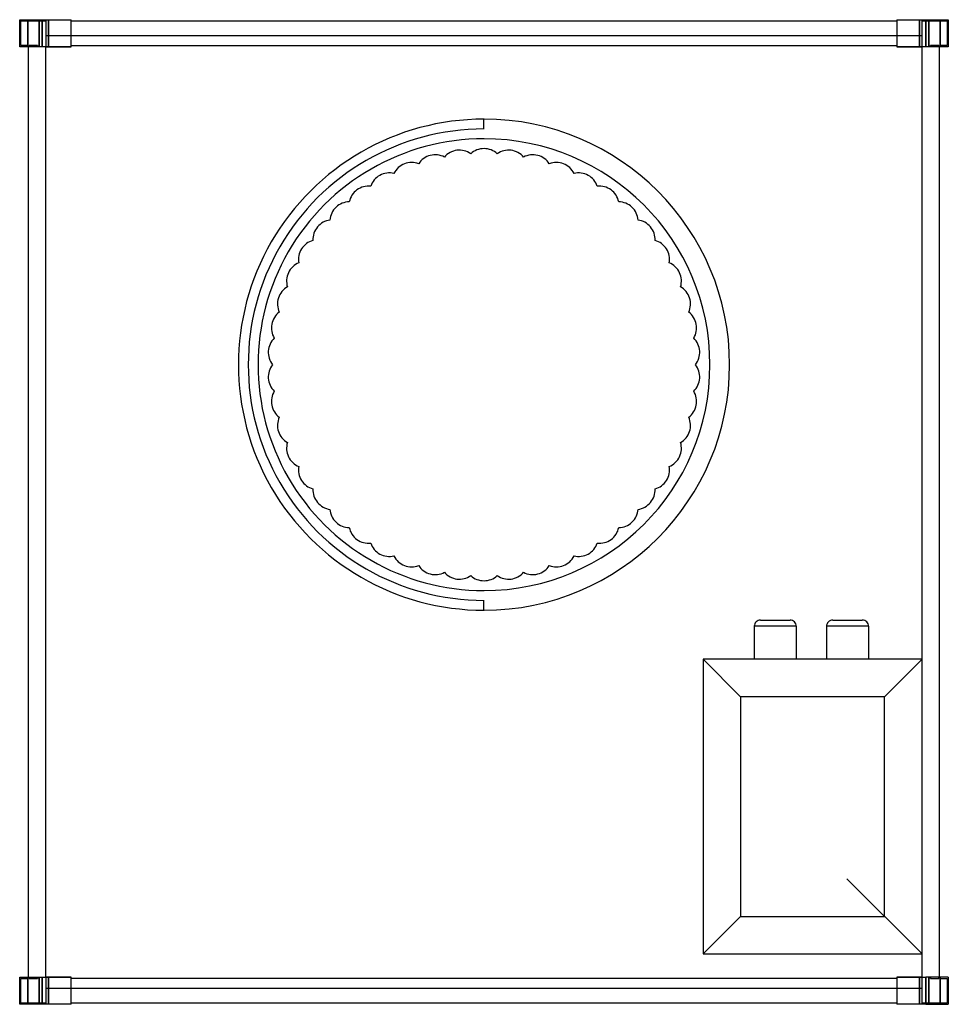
# Model space of a CAD drawing. Header units: millimetres. Extents: x -371 to 371, y -786 to 1.
import ezdxf

# ---------------------------------------------------------------- set-up
doc = ezdxf.new("R2010")
doc.units = ezdxf.units.MM
doc.layers.add('HIDDEN', color=7, linetype='Continuous')
doc.layers.add('THICK', color=7, linetype='Continuous')

msp = doc.modelspace()

# ---------------------------------------------------------------- linework, layer by layer
at = {"layer": 'HIDDEN'}
for p, q in [((-371, 1), (-371, 1)), ((-371, 1), (-371, 1)), ((-364.5, 1), (-364.5, -20.63)), ((-364.5, -20.63), (-364.5, 1)), ((-355.5, -20.63), (-355.5, 1)), ((-355.5, 1), (-355.5, -20.63)), ((-353, 1), (-353, -20.63)), ((-348.1, 1), (-348.1, -20.63)), ((-348.1, 1), (-348.1, -11.63)), ((-348.1, -20.63), (-348.1, 1)), ((-330, 1), (-330, 1)), ((-330, 1), (-330, 1)), ((330, 1), (330, 1)), ((330, 1), (330, 1)), ((330, 0), (330, 0)), ((330, 0), (330, 0)), ((348.1, -20.63), (348.1, 1)), ((348.1, 1), (348.1, -20.63)), ((348.1, -11.63), (348.1, 1)), ((350, -20.63), (350, 0)), ((350, 0), (350, 0)), ((350, 0), (370, 0)), ((353, -20.63), (353, 1)), ((355.5, -20.63), (355.5, 1)), ((355.5, 1), (355.5, -20.63)), ((364.5, 1), (364.5, -20.63)), ((364.5, -20.63), (364.5, 1)), ((370, 0), (370, -19.63)), ((370, 0), (370, 0)), ((371, 1), (371, 1)), ((371, 1), (371, 1)), ((-370, 0), (-370, 0)), ((-370, 0), (-350, 0)), ((-370, -19.63), (-370, 0)), ((-350, 0), (-350, 0)), ((-350, 0), (-350, -20.63)), ((-330, 0), (-330, 0)), ((-330, 0), (-330, 0)), ((-350, -11.63), (350, -11.63)), ((-350, -11.63), (-350, -11.63)), ((-330, -11.63), (-330, -11.63)), ((330, -11.63), (330, -11.63)), ((350, -11.63), (350, -11.63)), ((-371, -20.63), (-371, -20.63)), ((-371, -20.63), (-371, -20.63)), ((-370, -19.63), (-370, -19.63)), ((-364, -19.63), (-370, -19.63)), ((-364, -20.63), (-364, -19.63)), ((-364, -19.63), (-364, -19.63)), ((-364, -20.63), (-364, -20.63)), ((-364, -20.63), (-364, -20.63)), ((-363.32, -20.63), (-363.32, -19.73)), ((-363.32, -19.73), (-363.32, -20.63)), ((-356.68, -19.73), (-363.32, -19.73)), ((-356.68, -20.63), (-356.68, -19.73)), ((-356.68, -19.73), (-356.68, -20.63)), ((-350, -20.63), (-350, -20.63)), ((-350, -764.38), (-350, -20.63)), ((-350, -20.63), (-330, -20.63)), ((-330, -19.63), (-330, -19.63)), ((-330, -19.63), (-330, -19.63)), ((-330, -20.63), (-330, -20.63)), ((-330, -20.63), (-330, -20.63)), ((-330, -20.63), (-330, -20.63)), ((330, -19.63), (330, -19.63)), ((330, -19.63), (330, -19.63)), ((330, -20.63), (330, -20.63)), ((330, -20.63), (350, -20.63)), ((330, -20.63), (330, -20.63)), ((330, -20.63), (330, -20.63)), ((350, -764.38), (350, -20.63)), ((350, -20.63), (350, -20.63)), ((356.68, -20.63), (356.68, -19.73)), ((356.68, -19.73), (356.68, -20.63)), ((363.32, -19.73), (356.68, -19.73)), ((363.32, -20.63), (363.32, -19.73)), ((363.32, -19.73), (363.32, -20.63)), ((364, -19.63), (364, -19.63)), ((364, -19.63), (364, -20.63)), ((370, -19.63), (364, -19.63)), ((364, -20.63), (364, -20.63)), ((364, -20.63), (364, -20.63)), ((370, -19.63), (370, -19.63)), ((371, -20.63), (371, -20.63)), ((371, -20.63), (371, -20.63)), ((0, -78.5), (0, -78.5)), ((0, -86.35), (0, -78.5)), ((0, -86.35), (0, -86.35)), ((-31.65, -108.83), (-31.65, -108.83)), ((-10.61, -106.17), (-10.61, -106.17)), ((10.61, -106.17), (10.61, -106.17)), ((31.65, -108.83), (31.65, -108.83)), ((-52.2, -114.11), (-52.2, -114.11)), ((52.2, -114.11), (52.2, -114.11)), ((-71.92, -121.92), (-71.92, -121.92)), ((71.92, -121.92), (71.92, -121.92)), ((-90.51, -132.14), (-90.51, -132.14)), ((90.51, -132.14), (90.51, -132.14)), ((-107.67, -144.6), (-107.67, -144.6)), ((107.67, -144.6), (107.67, -144.6)), ((-123.13, -159.12), (-123.13, -159.12)), ((123.13, -159.12), (123.13, -159.12)), ((-136.65, -175.47), (-136.65, -175.47)), ((136.65, -175.47), (136.65, -175.47)), ((-148.02, -193.38), (-148.02, -193.38)), ((148.02, -193.38), (148.02, -193.38)), ((-157.05, -212.57), (-157.05, -212.57)), ((157.05, -212.57), (157.05, -212.57)), ((-163.6, -232.74), (-163.6, -232.74)), ((163.6, -232.74), (163.6, -232.74)), ((-167.58, -253.58), (-167.58, -253.58)), ((167.58, -253.58), (167.58, -253.58)), ((-168.91, -274.75), (-168.91, -274.75)), ((168.91, -274.75), (168.91, -274.75)), ((-167.58, -295.92), (-167.58, -295.92)), ((167.58, -295.92), (167.58, -295.92)), ((-163.6, -316.76), (-163.6, -316.76)), ((163.6, -316.76), (163.6, -316.76)), ((-157.05, -336.93), (-157.05, -336.93)), ((157.05, -336.93), (157.05, -336.93)), ((-148.02, -356.12), (-148.02, -356.12)), ((148.02, -356.12), (148.02, -356.12)), ((-136.65, -374.03), (-136.65, -374.03)), ((136.65, -374.03), (136.65, -374.03)), ((-123.13, -390.38), (-123.13, -390.38)), ((123.13, -390.38), (123.13, -390.38)), ((-107.67, -404.9), (-107.67, -404.9)), ((107.67, -404.9), (107.67, -404.9)), ((-90.51, -417.36), (-90.51, -417.36)), ((90.51, -417.36), (90.51, -417.36)), ((-71.92, -427.58), (-71.92, -427.58)), ((71.92, -427.58), (71.92, -427.58)), ((-52.2, -435.39), (-52.2, -435.39)), ((-31.65, -440.67), (-31.65, -440.67)), ((31.65, -440.67), (31.65, -440.67)), ((52.2, -435.39), (52.2, -435.39)), ((-10.61, -443.33), (-10.61, -443.33)), ((10.61, -443.33), (10.61, -443.33)), ((0, -463.15), (0, -463.15)), ((0, -471), (0, -463.15)), ((0, -471), (0, -471)), ((220.95, -478.85), (244.55, -478.85)), ((278.7, -478.85), (302.3, -478.85)), ((232.75, -483.85), (215.95, -483.85)), ((232.75, -483.85), (215.95, -483.85)), ((215.95, -483.85), (215.95, -510.25)), ((249.55, -483.85), (232.75, -483.85)), ((249.55, -483.85), (232.75, -483.85)), ((249.55, -483.85), (249.55, -510.25)), ((290.5, -483.85), (273.7, -483.85)), ((290.5, -483.85), (273.7, -483.85)), ((273.7, -483.85), (273.7, -510.25)), ((307.3, -483.85), (290.5, -483.85)), ((307.3, -483.85), (290.5, -483.85)), ((307.3, -483.85), (307.3, -510.25)), ((175, -510.25), (175, -745.75)), ((175, -510.25), (175, -510.25)), ((350, -510.25), (175, -510.25)), ((175, -510.25), (205, -540.25)), ((350, -510.25), (320, -540.25)), ((350, -510.25), (350, -510.25)), ((320, -540.25), (205, -540.25)), ((205, -540.25), (205, -715.75)), ((320, -715.75), (320, -540.25)), ((350, -745.75), (290, -685.75)), ((175, -745.75), (205, -715.75)), ((205, -715.75), (320, -715.75)), ((175, -745.75), (175, -745.75)), ((175, -745.75), (350, -745.75)), ((350, -745.75), (350, -745.75)), ((-371, -764.38), (-371, -764.38)), ((-371, -764.38), (-371, -764.38)), ((-370, -765.38), (-370, -765.38)), ((-370, -765.38), (-364, -765.38)), ((-370, -785), (-370, -765.38)), ((-364.5, -764.38), (-364.5, -786)), ((-364.5, -786), (-364.5, -764.38)), ((-364, -764.38), (-364, -764.38)), ((-364, -765.38), (-364, -764.38)), ((-364, -764.38), (-364, -764.38)), ((-364, -765.38), (-364, -765.38)), ((-363.32, -765.28), (-363.32, -764.38)), ((-363.32, -764.38), (-363.32, -765.28)), ((-363.32, -765.28), (-356.68, -765.28)), ((-356.68, -765.28), (-356.68, -764.38)), ((-356.68, -764.38), (-356.68, -765.28)), ((-355.5, -786), (-355.5, -764.38)), ((-355.5, -764.38), (-355.5, -786)), ((-353, -764.38), (-353, -786)), ((-350, -764.38), (-350, -764.38)), ((-350, -764.38), (-350, -785)), ((-330, -764.38), (-350, -764.38)), ((-348.1, -764.38), (-348.1, -786)), ((-348.1, -786), (-348.1, -764.38)), ((-330, -764.38), (-330, -764.38)), ((-330, -764.38), (-330, -764.38)), ((-330, -764.38), (-330, -764.38)), ((-330, -765.38), (-330, -765.38)), ((-330, -765.38), (-330, -765.38)), ((330, -764.38), (330, -764.38)), ((330, -764.38), (330, -764.38)), ((330, -764.38), (330, -764.38)), ((350, -764.38), (330, -764.38)), ((330, -765.38), (330, -765.38)), ((330, -765.38), (330, -765.38)), ((348.1, -786), (348.1, -764.38)), ((348.1, -764.38), (348.1, -786)), ((350, -764.38), (350, -764.38)), ((350, -785), (350, -764.38)), ((353, -786), (353, -764.38)), ((355.5, -786), (355.5, -764.38)), ((355.5, -764.38), (355.5, -786)), ((356.68, -765.28), (356.68, -764.38)), ((356.68, -764.38), (356.68, -765.28)), ((356.68, -765.28), (363.32, -765.28)), ((363.32, -765.28), (363.32, -764.38)), ((363.32, -764.38), (363.32, -765.28)), ((364, -764.38), (364, -764.38)), ((364, -764.38), (364, -765.38)), ((364, -764.38), (364, -764.38)), ((364, -765.38), (370, -765.38)), ((364, -765.38), (364, -765.38)), ((364.5, -764.38), (364.5, -786)), ((364.5, -786), (364.5, -764.38)), ((370, -765.38), (370, -785)), ((370, -765.38), (370, -765.38)), ((371, -764.38), (371, -764.38)), ((371, -764.38), (371, -764.38)), ((350, -773.38), (-350, -773.38)), ((-350, -773.38), (-350, -773.38)), ((-348.1, -773.38), (-348.1, -786)), ((-330, -773.38), (-330, -773.38)), ((330, -773.38), (330, -773.38)), ((348.1, -786), (348.1, -773.38)), ((350, -773.38), (350, -773.38)), ((-371, -786), (-371, -786)), ((-371, -786), (-371, -786)), ((-370, -785), (-370, -785)), ((-350, -785), (-370, -785)), ((-350, -785), (-350, -785)), ((-330, -785), (-330, -785)), ((-330, -785), (-330, -785)), ((-330, -786), (-330, -786)), ((-330, -786), (-330, -786)), ((330, -785), (330, -785)), ((330, -785), (330, -785)), ((330, -786), (330, -786)), ((330, -786), (330, -786)), ((370, -785), (350, -785)), ((350, -785), (350, -785)), ((370, -785), (370, -785)), ((371, -786), (371, -786)), ((371, -786), (371, -786))]:
    msp.add_line(p, q, dxfattribs=at)
for centre, radius, start, end in [((0, -274.75), 196.25, 89.99998, 270.00002), ((0, -274.75), 196.25, 270.00002, 89.99998), ((0, -274.75), 188.4, 89.99998, 270.00002), ((0, -274.75), 180.55, 89.99998, 270.00002), ((0, -274.75), 180.55, 270.00002, 89.99998), ((0, -117.75), 15.7, 89.99998, 132.49575), ((0, -117.75), 15.7, 47.50427, 89.99998), ((-39.04, -122.68), 15.7, 104.40001, 146.89572), ((-39.04, -122.68), 15.7, 61.90425, 104.40001), ((-19.68, -118.99), 15.7, 97.2, 139.69576), ((-19.68, -118.99), 15.7, 54.70423, 97.2), ((19.68, -118.99), 15.7, 82.80002, 125.29573), ((19.68, -118.99), 15.7, 40.30426, 82.80002), ((39.04, -122.68), 15.7, 75.6, 118.09571), ((39.04, -122.68), 15.7, 33.10424, 75.6), ((-57.8, -128.78), 15.7, 111.59997, 154.09574), ((-57.8, -128.78), 15.7, 69.10427, 111.59997), ((57.8, -128.78), 15.7, 68.39999, 110.89575), ((57.8, -128.78), 15.7, 25.90428, 68.39999), ((-75.64, -137.17), 15.7, 118.79999, 161.29576), ((-75.64, -137.17), 15.7, 76.30428, 118.79999), ((75.64, -137.17), 15.7, 61.19997, 103.69574), ((75.64, -137.17), 15.7, 18.70426, 61.19997), ((-92.28, -147.73), 15.7, 83.50424, 126.00001), ((92.28, -147.73), 15.7, 54.00001, 96.49572), ((-92.28, -147.73), 15.7, 126.00001, 168.49571), ((92.28, -147.73), 15.7, 11.50425, 54.00001), ((-107.47, -160.3), 15.7, 133.20003, 175.69573), ((-107.47, -160.3), 15.7, 90.70426, 133.20003), ((107.47, -160.3), 15.7, 46.79999, 89.29576), ((107.47, -160.3), 15.7, 4.30429, 46.79999), ((-120.97, -174.67), 15.7, 140.39998, 182.89577), ((-120.97, -174.67), 15.7, 97.90428, 140.39998), ((120.97, -174.67), 15.7, 39.59998, 82.09574), ((120.97, -174.67), 15.7, 357.10427, 39.59998), ((-132.56, -190.63), 15.7, 105.10424, 147.6), ((132.56, -190.63), 15.7, 32.40002, 74.89573), ((-132.56, -190.63), 15.7, 147.6, 190.09573), ((132.56, -190.63), 15.7, 349.90425, 32.40002), ((-142.06, -207.9), 15.7, 112.30425, 154.80002), ((142.06, -207.9), 15.7, 25.2, 67.69577), ((-142.06, -207.9), 15.7, 154.80002, 197.29574), ((142.06, -207.9), 15.7, 342.70424, 25.2), ((-149.32, -226.23), 15.7, 119.50427, 161.99998), ((149.32, -226.23), 15.7, 17.99998, 60.49575), ((-149.32, -226.23), 15.7, 161.99998, 204.49576), ((149.32, -226.23), 15.7, 335.50428, 17.99998), ((-154.22, -245.33), 15.7, 126.70429, 169.19999), ((154.22, -245.33), 15.7, 10.80003, 53.29573), ((-154.22, -245.33), 15.7, 169.19999, 211.69572), ((154.22, -245.33), 15.7, 328.30426, 10.80003), ((-156.69, -264.89), 15.7, 133.90425, 176.40001), ((156.69, -264.89), 15.7, 3.60001, 46.09572), ((-156.69, -264.89), 15.7, 176.40001, 218.89574), ((156.69, -264.89), 15.7, 321.10424, 3.60001), ((-156.69, -284.61), 15.7, 141.10426, 183.59999), ((156.69, -284.61), 15.7, 356.39999, 38.89576), ((-156.69, -284.61), 15.7, 183.59999, 226.09575), ((156.69, -284.61), 15.7, 313.90428, 356.39999), ((-154.22, -304.17), 15.7, 148.30428, 190.80001), ((154.22, -304.17), 15.7, 349.19997, 31.69574), ((-154.22, -304.17), 15.7, 190.80001, 233.29571), ((154.22, -304.17), 15.7, 306.70427, 349.19997), ((-149.32, -323.27), 15.7, 155.50424, 198.00002), ((149.32, -323.27), 15.7, 342.00002, 24.49572), ((-149.32, -323.27), 15.7, 198.00002, 240.49573), ((149.32, -323.27), 15.7, 299.50425, 342.00002), ((-142.06, -341.6), 15.7, 162.70426, 205.19998), ((142.06, -341.6), 15.7, 334.8, 17.29576), ((-142.06, -341.6), 15.7, 205.19998, 247.69575), ((142.06, -341.6), 15.7, 292.30423, 334.8), ((-132.56, -358.87), 15.7, 169.90427, 212.4), ((132.56, -358.87), 15.7, 327.59998, 10.09575), ((-132.56, -358.87), 15.7, 212.4, 254.89576), ((132.56, -358.87), 15.7, 285.10427, 327.59998), ((-120.97, -374.83), 15.7, 177.10423, 219.60002), ((120.97, -374.83), 15.7, 320.40002, 2.89573), ((-120.97, -374.83), 15.7, 219.60002, 262.09572), ((120.97, -374.83), 15.7, 277.90426, 320.40002), ((-107.47, -389.2), 15.7, 184.30427, 226.79997), ((107.47, -389.2), 15.7, 313.20001, 355.69571), ((-107.47, -389.2), 15.7, 226.79997, 269.29574), ((107.47, -389.2), 15.7, 270.70424, 313.20001), ((-92.28, -401.77), 15.7, 191.50429, 233.99999), ((92.28, -401.77), 15.7, 305.99999, 348.49575), ((-92.28, -401.77), 15.7, 233.99999, 276.49576), ((92.28, -401.77), 15.7, 263.50428, 305.99999), ((-75.64, -412.33), 15.7, 198.70424, 241.20001), ((75.64, -412.33), 15.7, 298.80003, 341.29574), ((-75.64, -412.33), 15.7, 241.20001, 283.69572), ((-57.8, -420.72), 15.7, 205.90426, 248.40003), ((57.8, -420.72), 15.7, 291.60001, 334.09572), ((75.64, -412.33), 15.7, 256.30426, 298.80003), ((-57.8, -420.72), 15.7, 248.40003, 290.89573), ((-39.04, -426.82), 15.7, 213.10428, 255.59999), ((-39.04, -426.82), 15.7, 255.59999, 298.09575), ((-19.68, -430.51), 15.7, 220.30424, 262.8), ((19.68, -430.51), 15.7, 277.19998, 319.69574), ((39.04, -426.82), 15.7, 241.90429, 284.4), ((39.04, -426.82), 15.7, 284.4, 326.89576), ((57.8, -420.72), 15.7, 249.10425, 291.60001), ((-19.68, -430.51), 15.7, 262.8, 305.29577), ((0, -431.75), 15.7, 227.50425, 270.00002), ((0, -431.75), 15.7, 270.00002, 312.49573), ((19.68, -430.51), 15.7, 234.70427, 277.19998), ((220.95, -483.85), 5, 90.00004, 180.00009), ((244.55, -483.85), 5, 359.99994, 89.99998), ((278.7, -483.85), 5, 89.99987, 180.00009), ((302.3, -483.85), 5, 359.99994, 90.00015)]:
    msp.add_arc(centre, radius, start, end, dxfattribs=at)
at = {"layer": 'THICK'}
for p, q in [((-371, -20.63), (-371, 1)), ((-371, 1), (-353, 1)), ((-353, -20.63), (-353, 1)), ((-353, 1), (-330, 1)), ((-330, -20.63), (-330, 1)), ((-330, 0), (330, 0)), ((330, 1), (353, 1)), ((330, 1), (330, -20.63)), ((353, 1), (371, 1)), ((353, 1), (353, -20.63)), ((371, 1), (371, -20.63)), ((-353, -20.63), (-371, -20.63)), ((-364, -764.38), (-364, -20.63)), ((-330, -20.63), (-353, -20.63)), ((-330, -19.63), (330, -19.63)), ((353, -20.63), (330, -20.63)), ((371, -20.63), (353, -20.63)), ((364, -764.38), (364, -20.63)), ((-371, -764.38), (-353, -764.38)), ((-371, -786), (-371, -764.38)), ((-353, -764.38), (-330, -764.38)), ((-353, -786), (-353, -764.38)), ((-330, -786), (-330, -764.38)), ((330, -765.38), (-330, -765.38)), ((330, -764.38), (330, -786)), ((330, -764.38), (353, -764.38)), ((371, -764.38), (353, -764.38)), ((353, -764.38), (353, -786)), ((371, -764.38), (371, -786)), ((-353, -786), (-371, -786)), ((-330, -786), (-353, -786)), ((330, -785), (-330, -785)), ((353, -786), (330, -786)), ((353, -786), (371, -786))]:
    msp.add_line(p, q, dxfattribs=at)

doc.saveas('drawing.dxf')
